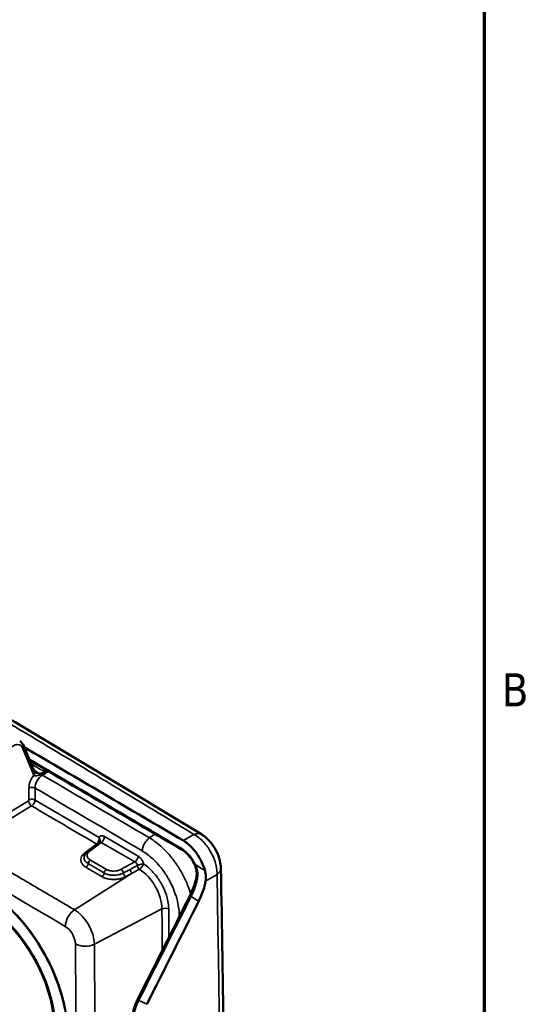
# Model space of a CAD drawing. Header units: inches. Extents: x 0.2 to 50.9, y 0.9 to 32.1.
# Tile 70 of 95: x 47.7 to 50.5, y 10.7 to 16. Entities that reach past the tile are written whole.
import ezdxf

# ---------------------------------------------------------------- set-up
doc = ezdxf.new("R2010")
doc.units = ezdxf.units.IN
doc.header["$LTSCALE"] = 1.5
doc.header["$MEASUREMENT"] = 0
for name, color, linetype, lineweight in [('Border (ANSI)', 7, 'Continuous', 70), ('Visible (ANSI)', 7, 'Continuous', 50), ('Visible Narrow (ANSI)', 7, 'Continuous', 35)]:
    doc.layers.add(name, color=color, linetype=linetype, lineweight=lineweight)
doc.styles.add('Note Text (ANSI)', font='tahoma.ttf')

# ---------------------------------------------------------------- blocks, each defined once
blk = doc.blocks.new('Borders Default Border')
at = {"layer": 'Border (ANSI)', "flags": 128}
blk.add_lwpolyline([(0.5, 1), (0.5, 21), (33.5, 21), (33.5, 1), (0.5, 1)], dxfattribs=at)
at = {"layer": 'Border (ANSI)', "insert": (33.5634, 8.19), "char_height": 0.12, "attachment_point": 7, "style": 'Note Text (ANSI)'}
blk.add_mtext('B', dxfattribs=at)

msp = doc.modelspace()

# ---------------------------------------------------------------- linework, layer by layer
at = {"layer": 'Visible (ANSI)'}
for p, q in [((47.7352, 12.0831), (47.7379, 12.0792)), ((47.7391, 12.0771), (47.8007, 11.9277)), ((47.8594, 11.9271), (47.8626, 11.9253)), ((47.7755, 11.7774), (47.7755, 11.7774)), ((48.7103, 11.5886), (48.7103, 11.5886)), ((48.0917, 11.4973), (48.1551, 11.5451)), ((48.8161, 11.4046), (48.8161, 11.4046)), ((48.6505, 11.2689), (48.6505, 11.2689))]:
    msp.add_line(p, q, dxfattribs=at)
for centre, major_axis, ratio, start_param, end_param in [((47.7228, 12.0694), (0.0158, 0.0087), 0.760799, 5.122134, 6.370379), ((47.7851, 11.9186), (0.0157, 0.0088), 0.764495, 5.118471, 6.283185), ((48.2334, 11.3843), (0.0901, 0), 0.57735, 5.970835, 5.970838)]:
    msp.add_ellipse(centre, major_axis=major_axis, ratio=ratio, start_param=start_param, end_param=end_param, dxfattribs=at)
for points in [[(47.5508, 12.2845), (47.9388, 12.0542), (48.3253, 11.8222), (48.7103, 11.5886)], [(47.7208, 12.0962), (47.7264, 12.0929), (47.7314, 12.0884), (47.7352, 12.0831)], [(47.745, 12.0627), (48.0339, 11.8938), (48.3229, 11.7243), (48.6118, 11.5542)], [(48.6045, 11.5045), (48.3278, 11.6673), (48.0511, 11.8296), (47.7744, 11.9915)], [(47.8007, 11.9277), (47.8008, 11.9276), (47.8008, 11.9275), (47.8008, 11.9275)], [(47.8016, 11.9273), (47.8016, 11.9272), (47.8017, 11.9272), (47.8017, 11.9272)], [(47.8594, 11.9271), (47.8621, 11.9276), (47.869, 11.9289), (47.8784, 11.9306)], [(47.8626, 11.9253), (47.8635, 11.9247), (47.864, 11.9241), (47.8641, 11.9235)], [(48.1551, 11.5451), (48.1551, 11.5451), (48.1551, 11.5451), (48.1551, 11.5451)], [(48.1583, 11.549), (48.1583, 11.549), (48.1583, 11.549), (48.1583, 11.549)], [(48.3615, 10.6876), (48.4567, 10.8763), (48.5518, 11.065), (48.6469, 11.2538)], [(48.6952, 11.2235), (48.6012, 11.0368), (48.5071, 10.8502), (48.4129, 10.6636)]]:
    msp.add_open_spline(points, degree=3, dxfattribs=at)
for points, knots in [([(47.8006, 11.9279), (47.8007, 11.9278), (47.8008, 11.9277), (47.8011, 11.9275), (47.8013, 11.9274), (47.8016, 11.9273)], [0.03144095, 0.03144095, 0.03144095, 0.03144095, 0.03668267, 0.03668267, 0.04264285, 0.04264285, 0.04264285, 0.04264285]), ([(48.7103, 11.5886), (48.727, 11.5785), (48.7425, 11.5652), (48.7695, 11.535), (48.7814, 11.5175), (48.7999, 11.4817), (48.8069, 11.4629), (48.8141, 11.431), (48.8159, 11.4177), (48.8161, 11.4046)], [0, 0, 0, 0, 0.2629465, 0.2629465, 0.5244154, 0.5244154, 0.7758085, 0.7758085, 0.9522703, 0.9522703, 0.9522703, 0.9522703]), ([(48.1552, 11.5452), (48.1562, 11.5459), (48.157, 11.5468), (48.1581, 11.5484), (48.1583, 11.549), (48.1583, 11.549)], [0.00080403, 0.00080403, 0.00080403, 0.00080403, 0.03379217, 0.03379217, 0.06938563, 0.06938563, 0.06938563, 0.06938563]), ([(48.7298, 11.3896), (48.7254, 11.4061), (48.7192, 11.4227), (48.7037, 11.4553), (48.6944, 11.4711), (48.6734, 11.5004), (48.6617, 11.5138), (48.6372, 11.537), (48.6245, 11.5467), (48.6118, 11.5542)], [0.0000016, 0.0000016, 0.0000016, 0.0000016, 0.2306528, 0.2306528, 0.4617178, 0.4617178, 0.6939425, 0.6939425, 0.9237635, 0.9237635, 0.9237635, 0.9237635]), ([(48.0718, 11.469), (48.0731, 11.4744), (48.0756, 11.4796), (48.0824, 11.4891), (48.0867, 11.4935), (48.0917, 11.4973)], [0, 0, 0, 0, 0.0871762, 0.0871762, 0.1780413, 0.1780413, 0.1780413, 0.1780413]), ([(48.673, 11.4248), (48.6676, 11.4361), (48.661, 11.4473), (48.6463, 11.4678), (48.638, 11.4773), (48.6214, 11.4931), (48.6128, 11.4996), (48.6045, 11.5045)], [0, 0, 0, 0, 0.1608918, 0.1608918, 0.3232901, 0.3232901, 0.4799428, 0.4799428, 0.4799428, 0.4799428]), ([(48.6829, 11.3547), (48.6852, 11.3653), (48.6856, 11.3767), (48.6827, 11.3989), (48.6794, 11.4101), (48.6742, 11.4221), (48.6736, 11.4234), (48.673, 11.4248)], [0, 0, 0, 0, 0.151179, 0.151179, 0.3002127, 0.3002127, 0.3191416, 0.3191416, 0.3191416, 0.3191416]), ([(48.7325, 11.334), (48.7341, 11.3432), (48.7346, 11.3525), (48.7337, 11.3712), (48.7322, 11.3805), (48.7298, 11.3896)], [-0.2566893, -0.2566893, -0.2566893, -0.2566893, -0.1283752, -0.1283752, 0, 0, 0, 0]), ([(48.8161, 11.4046), (48.8286, 10.763), (48.836, 10.1208), (48.8419, 8.5334), (48.8345, 7.5875), (48.8161, 6.6406)], [0, 0, 0, 0, 10.000205, 10.000205, 24.694865, 24.694865, 24.694865, 24.694865]), ([(48.6469, 11.2538), (48.658, 11.2759), (48.6675, 11.2994), (48.6778, 11.3332), (48.6806, 11.344), (48.6829, 11.3547)], [0, 0, 0, 0, 0.3148895, 0.3148895, 0.4626593, 0.4626593, 0.4626593, 0.4626593]), ([(48.7325, 11.334), (48.7293, 11.3159), (48.7245, 11.2972), (48.7119, 11.2599), (48.7042, 11.2414), (48.6952, 11.2235)], [0.0000042, 0.0000042, 0.0000042, 0.0000042, 0.2544873, 0.2544873, 0.5094358, 0.5094358, 0.5094358, 0.5094358]), ([(47.9811, 10.5064), (47.9807, 10.5611), (47.9729, 10.6202), (47.9432, 10.7414), (47.9212, 10.8035), (47.8652, 10.9246), (47.8312, 10.9836), (47.7543, 11.0926), (47.7115, 11.1427), (47.6214, 11.2291), (47.5741, 11.2654), (47.5269, 11.2931)], [3.149414, 3.149414, 3.149414, 3.149414, 3.460423, 3.460423, 3.771432, 3.771432, 4.08244, 4.08244, 4.393449, 4.393449, 4.704458, 4.704458, 4.704458, 4.704458]), ([(47.5168, 11.2218), (47.5565, 11.1986), (47.5968, 11.1678), (47.6746, 11.0938), (47.7121, 11.0504), (47.7798, 10.9554), (47.81, 10.9037), (47.8599, 10.7975), (47.8795, 10.743), (47.9062, 10.6375), (47.9134, 10.5864), (47.9143, 10.5376), (47.9143, 10.5354), (47.9143, 10.5333)], [1.578727, 1.578727, 1.578727, 1.578727, 1.88421, 1.88421, 2.192023, 2.192023, 2.501759, 2.501759, 2.811555, 2.811555, 3.119509, 3.119509, 3.133771, 3.133771, 3.133771, 3.133771]), ([(48.3352, 10.5858), (48.3351, 10.6), (48.337, 10.6154), (48.3442, 10.6462), (48.3497, 10.6621), (48.3581, 10.6807), (48.3597, 10.6842), (48.3615, 10.6876)], [0, 0, 0, 0, 0.2114873, 0.2114873, 0.4215611, 0.4215611, 0.47075, 0.47075, 0.47075, 0.47075])]:
    msp.add_open_spline(points, degree=3, knots=knots, dxfattribs=at)
at = {"layer": 'Visible Narrow (ANSI)'}
for p, q in [((47.7352, 12.0619), (47.7329, 12.0651)), ((47.7965, 11.9133), (47.7352, 12.0619)), ((47.8641, 11.9235), (47.8443, 11.9107)), ((47.8482, 11.9336), (47.8615, 11.9405)), ((47.7713, 11.7756), (47.7713, 11.8405)), ((47.8042, 11.8403), (47.8042, 11.7753)), ((47.5582, 11.6437), (47.769, 11.7716)), ((47.786, 11.743), (47.5752, 11.6152)), ((48.182, 11.5764), (48.3655, 11.4705)), ((48.4586, 11.5903), (48.4274, 11.5691)), ((48.6118, 11.5542), (48.6697, 11.5877)), ((48.1391, 11.5358), (48.076, 11.4882)), ((48.1019, 11.4972), (48.1639, 11.544)), ((48.1639, 11.544), (48.3475, 11.438)), ((48.4274, 11.5691), (48.4273, 11.5691)), ((48.3882, 11.4982), (48.3883, 11.4981)), ((48.1926, 11.3978), (48.1055, 11.4481)), ((48.3475, 11.438), (48.2736, 11.3981)), ((48.322, 11.3978), (48.3606, 11.4185)), ((48.6765, 11.4251), (48.7298, 11.3896)), ((48.3339, 11.3778), (48.0197, 11.1775)), ((48.2856, 11.3781), (48.322, 11.3978)), ((48.2974, 11.3581), (48.3339, 11.3778)), ((48.7951, 11.3702), (48.7325, 11.334)), ((48.1523, 11.2621), (48.1523, 11.2621)), ((48.4952, 11.1826), (48.1273, 10.9912)), ((48.5893, 11.1501), (48.5893, 11.1501)), ((48.3693, 10.6843), (48.4129, 10.6636))]:
    msp.add_line(p, q, dxfattribs=at)
for centre, major_axis, ratio, start_param, end_param in [((-78.6307, -127.7987), (-171.7006, -93.54), 0.770012, 3.562386, 3.569804), ((47.7205, 12.0726), (0.0147, 0.0105), 0.781049, 5.03494, 6.283186), ((47.7841, 11.9208), (0.0166, 0.0069), 0.73895, 5.209328, 6.283185), ((47.8247, 11.9408), (-0.0216, -0.0356), 0.592266, 5.873167, 5.961806), ((47.8282, 11.9074), (-0.0028, 0.0146), 0.239573, 5.020772, 5.618853), ((47.8343, 11.9058), (0.0049, -0.0173), 0.40027, 2.071482, 2.476645), ((47.8429, 11.929), (0.0128, -0.0198), 0.509701, 5.0766, 5.463083), ((46.0189, -49.2805), (-120.8909, 84.8699), 0.355518, 4.937649, 4.942328), ((31.743, 0.1081), (-28.8119, 7.9342), 0.576444, 4.284516, 4.284976), ((47.7875, 11.8306), (0.0236, 0), 0.577348, 0.7854, 2.330016), ((45.9823, -49.3434), (-120.8768, 84.8601), 0.355505, 4.937657, 4.942345), ((48.1393, 11.5531), (0.0127, 0.0194), 0.513046, 4.034402, 4.085115), ((48.1061, 11.4338), (-0.009, -0.0156), 0.57735, 3.979351, 5.338092), ((48.3482, 11.4228), (-0.012, 0.0148), 0.615603, 5.39802, 5.412307), ((48.2742, 11.3838), (0.0086, -0.0158), 0.494019, 0.952472, 2.369155), ((54.0391, -13.2227), (9.3589, 26.2622), 0.755714, 0.701856, 0.703663), ((48.3711, 11.4172), (-0.0137, -0.0199), 0.594942, 0.921294, 0.966371), ((48.3682, 11.2544), (0.0898, -0.1556), 0.57735, 0.795699, 2.324312), ((-128.5586, -10.9678), (171.2213, 57.8008), 0.801417, 6.002831, 6.035106), ((47.5209, 10.7652), (0.3279, -0.5679), 0.57735, 0.793219, 2.348263), ((47.5209, 10.7652), (-0.2721, 0.4713), 0.57735, 3.934812, 5.489856), ((48.0219, 11.1183), (0.038, 0.0646), 0.571707, 0.842575, 2.361011), ((48.0186, 11.0526), (-0.0769, 0.1331), 0.57735, 3.937292, 5.48806), ((48.5132, 11.1713), (-0.027, -0.0002), 0.571372, 3.921893, 5.440329), ((48.0771, 11.0227), (0.075, 0.0007), 0.571372, 3.921893, 5.440329)]:
    msp.add_ellipse(centre, major_axis=major_axis, ratio=ratio, start_param=start_param, end_param=end_param, dxfattribs=at)
for points, degree, knots in [([(48.0197, 11.1775), (47.4853, 11.492), (46.951, 11.805), (46.4166, 12.1165), (45.8823, 12.4266), (45.3479, 12.7351), (44.8136, 13.0421), (44.2792, 13.3476), (43.7449, 13.6516), (43.2106, 13.9541), (43.2106, 13.9541), (43.2106, 13.9541), (43.2105, 13.9541), (43.2105, 13.9541), (43.2105, 13.9541), (43.2105, 13.9541), (43.2105, 13.9541), (43.2105, 13.9541)], 9, [0, 0, 0, 0, 0, 0, 0, 0, 0, 0, 0.990099, 0.990099, 0.990099, 0.990099, 0.990099, 0.990099, 0.990099, 0.990099, 0.9901014, 0.9901014, 0.9901014, 0.9901014, 0.9901014, 0.9901014, 0.9901014, 0.9901014, 0.9901014, 0.9901014]), ([(47.7329, 12.0651), (47.7298, 12.0694), (47.7258, 12.0726), (47.7211, 12.0746), (47.7177, 12.076), (47.7138, 12.0768), (47.7096, 12.0769), (47.7082, 12.0769), (47.7068, 12.0768), (47.7053, 12.0766), (47.6996, 12.076), (47.6934, 12.074), (47.6872, 12.0709), (47.6842, 12.0694), (47.6812, 12.0676), (47.6781, 12.0655), (47.675, 12.0633), (47.6719, 12.0608), (47.6689, 12.0581), (47.6631, 12.0528), (47.6574, 12.0465), (47.6525, 12.0397), (47.6513, 12.0381), (47.6502, 12.0364), (47.6491, 12.0347), (47.6455, 12.0293), (47.6424, 12.0235), (47.6397, 12.0177), (47.6364, 12.0102), (47.6338, 12.0024), (47.6322, 11.995)], 3, [0, 0, 0, 0, 0.143183, 0.143183, 0.143183, 0.249804, 0.249804, 0.249804, 0.286364, 0.286364, 0.286364, 0.429579, 0.429579, 0.429579, 0.50001, 0.50001, 0.50001, 0.572829, 0.572829, 0.572829, 0.716083, 0.716083, 0.716083, 0.750196, 0.750196, 0.750196, 0.859311, 0.859311, 0.859311, 1, 1, 1, 1]), ([(47.7713, 11.8405), (47.7713, 11.8513), (47.7736, 11.8633), (47.7779, 11.8752), (47.7804, 11.882), (47.7835, 11.8888), (47.7872, 11.8954), (47.7881, 11.897), (47.7891, 11.8986), (47.7901, 11.9002), (47.7924, 11.904), (47.7949, 11.9076), (47.7975, 11.9111)], 3, [0, 0, 0, 0, 0.4868649, 0.4868649, 0.4868649, 0.7668027, 0.7668027, 0.7668027, 0.8362316, 0.8362316, 0.8362316, 1, 1, 1, 1]), ([(47.7966, 11.9377), (47.8059, 11.9322), (47.8153, 11.9268), (47.8246, 11.9214), (47.8258, 11.9207), (47.827, 11.92), (47.8282, 11.9193)], 3, [0.8605839, 0.8605839, 0.8605839, 0.8605839, 0.984137, 0.984137, 0.984137, 1, 1, 1, 1]), ([(47.8307, 11.9124), (47.825, 11.9098), (47.8189, 11.9079), (47.8125, 11.9069), (47.809, 11.9063), (47.8059, 11.9063), (47.8034, 11.9068), (47.8019, 11.9071), (47.8006, 11.9076), (47.7996, 11.9083), (47.7992, 11.9086), (47.7989, 11.909), (47.7986, 11.9093), (47.7976, 11.9104), (47.7974, 11.9109), (47.7975, 11.9111)], 3, [0, 0, 0, 0, 0.5, 0.5, 0.5, 0.75, 0.75, 0.75, 0.875, 0.875, 0.875, 0.925, 0.925, 0.925, 0.9999942, 0.9999942, 0.9999942, 0.9999942]), ([(47.8017, 11.9272), (47.8038, 11.926), (47.8063, 11.9249), (47.809, 11.9238), (47.8149, 11.9216), (47.822, 11.9193), (47.8282, 11.9193)], 3, [-0.730567, -0.730567, -0.730567, -0.730567, -0.5, -0.5, -0.5, 0, 0, 0, 0]), ([(47.8443, 11.9107), (47.8335, 11.9038), (47.823, 11.8925), (47.8157, 11.8796), (47.8084, 11.8668), (47.8042, 11.8525), (47.8042, 11.8403)], 3, [-1, -1, -1, -1, -0.5, -0.5, -0.5, 0, 0, 0, 0]), ([(47.8282, 11.9193), (47.8293, 11.9195), (47.8305, 11.9196), (47.8315, 11.9199), (47.8326, 11.9201), (47.8337, 11.9203), (47.8347, 11.9206)], 3, [0, 0, 0, 0, 0.4996144, 0.4996144, 0.4996144, 1, 1, 1, 1]), ([(47.8347, 11.9206), (47.8393, 11.9219), (47.844, 11.9231), (47.8489, 11.9241), (47.8492, 11.9242), (47.8495, 11.9242), (47.8498, 11.9243), (47.8514, 11.9246), (47.853, 11.9248), (47.8546, 11.925), (47.8557, 11.9252), (47.8567, 11.9253), (47.8578, 11.9253), (47.8588, 11.9254), (47.8598, 11.9254), (47.8608, 11.9254), (47.8614, 11.9254), (47.862, 11.9253), (47.8626, 11.9253)], 3, [0, 0, 0, 0, 0.5281199, 0.5281199, 0.5281199, 0.5593097, 0.5593097, 0.5593097, 0.7295246, 0.7295246, 0.7295246, 0.8395039, 0.8395039, 0.8395039, 0.9401718, 0.9401718, 0.9401718, 0.9999999, 0.9999999, 0.9999999, 0.9999999]), ([(47.8641, 11.9235), (47.8629, 11.9241), (47.8605, 11.9237), (47.8583, 11.9231), (47.856, 11.9226), (47.8537, 11.9218), (47.8515, 11.921), (47.8469, 11.9195), (47.8425, 11.9177), (47.838, 11.9158)], 3, [-0.999994, -0.999994, -0.999994, -0.999994, -0.754302, -0.754302, -0.754302, -0.502868, -0.502868, -0.502868, 0, 0, 0, 0]), ([(47.769, 11.7716), (47.769, 11.7716), (47.769, 11.7716), (47.7691, 11.7716), (47.7691, 11.7717), (47.7691, 11.7717), (47.7692, 11.7717), (47.7693, 11.7718), (47.7693, 11.7718), (47.7694, 11.7719), (47.7695, 11.772), (47.7696, 11.7721), (47.7698, 11.7722), (47.7698, 11.7722), (47.7698, 11.7723), (47.7699, 11.7723), (47.7701, 11.7726), (47.7703, 11.7728), (47.7705, 11.7731), (47.7705, 11.7732), (47.7706, 11.7733), (47.7706, 11.7733), (47.7708, 11.7736), (47.7709, 11.7738), (47.771, 11.7741), (47.771, 11.7742), (47.7711, 11.7744), (47.7711, 11.7745), (47.7712, 11.7747), (47.7712, 11.7749), (47.7712, 11.7751), (47.7712, 11.7752), (47.7713, 11.7753), (47.7713, 11.7754), (47.7713, 11.7754), (47.7713, 11.7755), (47.7713, 11.7756)], 3, [0, 0, 0, 0, 0.031741, 0.031741, 0.031741, 0.063244, 0.063244, 0.063244, 0.125883, 0.125883, 0.125883, 0.221356, 0.221356, 0.221356, 0.251797, 0.251797, 0.251797, 0.443112, 0.443112, 0.443112, 0.503427, 0.503427, 0.503427, 0.66604, 0.66604, 0.66604, 0.75465, 0.75465, 0.75465, 0.880026, 0.880026, 0.880026, 0.943181, 0.943181, 0.943181, 1, 1, 1, 1]), ([(47.769, 11.7716), (47.7692, 11.7667), (47.7712, 11.7608), (47.7743, 11.7555), (47.7774, 11.7502), (47.7817, 11.7456), (47.786, 11.743)], 3, [0, 0, 0, 0, 0.5, 0.5, 0.5, 0.9999999, 0.9999999, 0.9999999, 0.9999999]), ([(47.7713, 11.7756), (47.7757, 11.778), (47.7818, 11.7794), (47.7878, 11.7793), (47.7939, 11.7793), (47.7999, 11.7778), (47.8042, 11.7753)], 3, [-1, -1, -1, -1, -0.500001, -0.500001, -0.500001, 0, 0, 0, 0]), ([(47.8042, 11.7753), (47.8042, 11.7751), (47.8042, 11.774), (47.8042, 11.7733), (47.8041, 11.7726), (47.804, 11.7719), (47.8039, 11.7712), (47.8037, 11.7697), (47.8034, 11.7683), (47.8029, 11.7666), (47.8019, 11.7633), (47.8008, 11.7606), (47.799, 11.7573), (47.7972, 11.7541), (47.7955, 11.7517), (47.793, 11.7491), (47.7918, 11.7477), (47.7907, 11.7467), (47.7896, 11.7457), (47.789, 11.7452), (47.7884, 11.7447), (47.7878, 11.7443), (47.7876, 11.7441), (47.7872, 11.7439), (47.7869, 11.7436), (47.7866, 11.7434), (47.786, 11.743), (47.786, 11.743)], 3, [-1, -1, -1, -1, -0.940828, -0.940828, -0.940828, -0.878106, -0.878106, -0.878106, -0.752662, -0.752662, -0.752662, -0.501775, -0.501775, -0.501775, -0.250887, -0.250887, -0.250887, -0.125444, -0.125444, -0.125444, -0.062722, -0.062722, -0.062722, -0.031361, -0.031361, -0.031361, 0, 0, 0, 0]), ([(48.1527, 11.5709), (48.153, 11.5715), (48.1533, 11.5722), (48.1538, 11.573), (48.1546, 11.5743), (48.1558, 11.5759), (48.1576, 11.5772), (48.159, 11.5783), (48.1604, 11.5791), (48.1617, 11.5796), (48.1627, 11.5799), (48.1636, 11.5802), (48.1645, 11.5803), (48.1663, 11.5807), (48.1685, 11.5808), (48.1711, 11.5804), (48.1716, 11.5803), (48.1722, 11.5802), (48.1728, 11.5801), (48.1769, 11.5792), (48.18, 11.5776), (48.182, 11.5764)], 3, [-1, -1, -1, -1, -0.910372, -0.910372, -0.910372, -0.75, -0.75, -0.75, -0.607034, -0.607034, -0.607034, -0.5, -0.5, -0.5, -0.295062, -0.295062, -0.295062, -0.25, -0.25, -0.25, 0, 0, 0, 0]), ([(48.1639, 11.544), (48.1663, 11.5455), (48.1687, 11.5476), (48.1709, 11.55), (48.1731, 11.5524), (48.1751, 11.5553), (48.1768, 11.5582), (48.1784, 11.5612), (48.1798, 11.5644), (48.1806, 11.5675), (48.1815, 11.5706), (48.182, 11.5736), (48.182, 11.5764)], 3, [0, 0, 0, 0, 0.24936, 0.24936, 0.24936, 0.499574, 0.499574, 0.499574, 0.749787, 0.749787, 0.749787, 1, 1, 1, 1]), ([(48.7103, 11.5886), (48.7051, 11.5917), (48.6991, 11.5933), (48.6854, 11.5932), (48.6776, 11.5913), (48.6697, 11.5877)], 3, [0.5161626, 0.5161626, 0.5161626, 0.5161626, 0.75, 0.75, 1, 1, 1, 1]), ([(48.6697, 11.5877), (48.6706, 11.5872), (48.6715, 11.5867), (48.6724, 11.5862), (48.6866, 11.578), (48.7007, 11.5671), (48.714, 11.5542), (48.7272, 11.5412), (48.7396, 11.5262), (48.7504, 11.5099), (48.7612, 11.4935), (48.7704, 11.4759), (48.7776, 11.458), (48.7847, 11.4401), (48.7898, 11.4218), (48.7926, 11.4042), (48.7945, 11.3925), (48.7953, 11.3811), (48.7951, 11.3702)], 3, [0, 0, 0, 0, 0.0130364, 0.0130364, 0.0130364, 0.2245643, 0.2245643, 0.2245643, 0.4360923, 0.4360923, 0.4360923, 0.6475983, 0.6475983, 0.6475983, 0.8591043, 0.8591043, 0.8591043, 1, 1, 1, 1]), ([(48.1399, 11.5364), (48.1416, 11.5377), (48.1436, 11.5395), (48.1455, 11.5422), (48.1472, 11.5445), (48.1489, 11.5475), (48.1503, 11.551), (48.1515, 11.554), (48.1524, 11.5574), (48.1528, 11.5611), (48.1532, 11.5643), (48.1533, 11.5676), (48.1527, 11.5709)], 3, [0, 0, 0, 0, 0.3050601, 0.3050601, 0.3050601, 0.5745245, 0.5745245, 0.5745245, 0.8009154, 0.8009154, 0.8009154, 0.9999733, 0.9999733, 0.9999733, 0.9999733]), ([(48.1583, 11.549), (48.1585, 11.5497), (48.1586, 11.5504), (48.1587, 11.5512), (48.1591, 11.5541), (48.1588, 11.5573), (48.1579, 11.5605), (48.1569, 11.5637), (48.1553, 11.567), (48.1532, 11.5701), (48.1531, 11.5703), (48.1531, 11.5704), (48.153, 11.5705), (48.1529, 11.5707), (48.1528, 11.5708), (48.1527, 11.5709)], 3, [0.3356141, 0.3356141, 0.3356141, 0.3356141, 0.4053225, 0.4053225, 0.4053225, 0.6875975, 0.6875975, 0.6875975, 0.9755392, 0.9755392, 0.9755392, 0.9882658, 0.9882658, 0.9882658, 0.9999302, 0.9999302, 0.9999302, 0.9999302]), ([(48.1637, 11.5441), (48.1625, 11.545), (48.1612, 11.5457), (48.16, 11.546), (48.1588, 11.5463), (48.1576, 11.5462), (48.1565, 11.5459), (48.156, 11.5457), (48.1556, 11.5454), (48.1551, 11.5451)], 3, [-1, -1, -1, -1, -0.7445925, -0.7445925, -0.7445925, -0.4840724, -0.4840724, -0.4840724, -0.3618492, -0.3618492, -0.3618492, -0.3618492]), ([(48.1639, 11.544), (48.1639, 11.544), (48.1639, 11.544), (48.1639, 11.544), (48.1638, 11.544), (48.1638, 11.5441), (48.1637, 11.5441)], 3, [0.0080735, 0.0080735, 0.0080735, 0.0080735, 0.1057901, 0.1057901, 0.1057901, 0.9999999, 0.9999999, 0.9999999, 0.9999999]), ([(48.3882, 11.4982), (48.3883, 11.5042), (48.3893, 11.5108), (48.3912, 11.5175), (48.3932, 11.5242), (48.396, 11.5311), (48.3996, 11.5376), (48.4032, 11.544), (48.4075, 11.5502), (48.4122, 11.5556), (48.4169, 11.561), (48.4221, 11.5656), (48.4273, 11.5691)], 3, [0.0000009, 0.0000009, 0.0000009, 0.0000009, 0.2499994, 0.2499994, 0.2499994, 0.4999996, 0.4999996, 0.4999996, 0.7499997, 0.7499997, 0.7499997, 1, 1, 1, 1]), ([(48.4274, 11.5691), (48.4221, 11.5655), (48.417, 11.5609), (48.4123, 11.5555), (48.4075, 11.5502), (48.4032, 11.544), (48.3997, 11.5375), (48.3961, 11.531), (48.3932, 11.5242), (48.3913, 11.5175), (48.3894, 11.5107), (48.3883, 11.5042), (48.3883, 11.4981)], 3, [0, 0, 0, 0, 0.25, 0.25, 0.25, 0.5, 0.5, 0.5, 0.750001, 0.750001, 0.750001, 1, 1, 1, 1]), ([(48.6519, 11.2641), (48.6479, 11.2778), (48.6432, 11.2914), (48.6301, 11.3255), (48.621, 11.3456), (48.601, 11.3839), (48.5901, 11.4023), (48.5662, 11.4382), (48.553, 11.4557), (48.5258, 11.488), (48.5117, 11.5028), (48.4745, 11.5375), (48.4509, 11.5552), (48.4274, 11.5691)], 3, [0.2190189, 0.2190189, 0.2190189, 0.2190189, 0.2960292, 0.2960292, 0.415141, 0.415141, 0.5342528, 0.5342528, 0.6636233, 0.6636233, 0.7929939, 0.7929939, 0.9999993, 0.9999993, 0.9999993, 0.9999993]), ([(48.076, 11.4882), (48.0751, 11.4875), (48.0741, 11.4868), (48.0686, 11.4822), (48.0648, 11.4781), (48.0587, 11.4694), (48.0565, 11.4649), (48.0539, 11.4557), (48.0535, 11.451), (48.0545, 11.4417), (48.0559, 11.4372), (48.0605, 11.4284), (48.0636, 11.4242), (48.0715, 11.4165), (48.0762, 11.4129), (48.0815, 11.4097)], 3, [0, 0, 0, 0, 0.031498, 0.031498, 0.193002, 0.193002, 0.354506, 0.354506, 0.516111, 0.516111, 0.677716, 0.677716, 0.838858, 0.838858, 1, 1, 1, 1]), ([(48.0718, 11.469), (48.0709, 11.4656), (48.0707, 11.4621), (48.071, 11.4586), (48.0715, 11.4548), (48.0726, 11.4511), (48.0745, 11.4476), (48.0764, 11.444), (48.0789, 11.4406), (48.0821, 11.4375), (48.0853, 11.4343), (48.0892, 11.4314), (48.0936, 11.4289)], 3, [-0.6324293, -0.6324293, -0.6324293, -0.6324293, -0.4838892, -0.4838892, -0.4838892, -0.3222839, -0.3222839, -0.3222839, -0.161142, -0.161142, -0.161142, 0, 0, 0, 0]), ([(48.076, 11.4882), (48.0776, 11.4875), (48.0791, 11.487), (48.0806, 11.4868), (48.0807, 11.4868), (48.0808, 11.4868)], 3, [0, 0, 0, 0, 0.25, 0.25, 0.2662663, 0.2662663, 0.2662663, 0.2662663]), ([(48.1055, 11.4481), (48.1022, 11.45), (48.0993, 11.4521), (48.0936, 11.4575), (48.0911, 11.461), (48.0881, 11.4683), (48.0876, 11.4721), (48.0885, 11.4798), (48.0899, 11.4836), (48.0946, 11.4908), (48.0979, 11.4942), (48.1019, 11.4972)], 3, [0, 0, 0, 0, 0.154734, 0.154734, 0.366142, 0.366142, 0.577549, 0.577549, 0.788774, 0.788774, 1, 1, 1, 1]), ([(48.1019, 11.4972), (48.1003, 11.498), (48.0987, 11.4985), (48.0972, 11.4986), (48.0957, 11.4988), (48.0944, 11.4986), (48.0932, 11.4981), (48.0927, 11.4979), (48.0922, 11.4976), (48.0917, 11.4973)], 3, [0, 0, 0, 0, 0.2625304, 0.2625304, 0.2625304, 0.5250608, 0.5250608, 0.5250608, 0.6406089, 0.6406089, 0.6406089, 0.6406089]), ([(48.3655, 11.4705), (48.3655, 11.4677), (48.3651, 11.4646), (48.3642, 11.4615), (48.3633, 11.4584), (48.362, 11.4553), (48.3603, 11.4523), (48.3586, 11.4493), (48.3566, 11.4465), (48.3544, 11.444), (48.3523, 11.4416), (48.3499, 11.4396), (48.3475, 11.438)], 3, [0, 0, 0, 0, 0.250213, 0.250213, 0.250213, 0.500426, 0.500426, 0.500426, 0.75064, 0.75064, 0.75064, 1, 1, 1, 1]), ([(48.3655, 11.4705), (48.3676, 11.4693), (48.371, 11.4672), (48.3753, 11.4629), (48.3757, 11.4626), (48.376, 11.4623), (48.3763, 11.462), (48.3794, 11.4588), (48.382, 11.4556), (48.3841, 11.4526), (48.3847, 11.4519), (48.3853, 11.451), (48.3859, 11.45), (48.3875, 11.4475), (48.3894, 11.4444), (48.3912, 11.4406), (48.3919, 11.439), (48.3926, 11.4375), (48.3931, 11.4361), (48.3944, 11.4328), (48.3951, 11.4302), (48.3956, 11.4285), (48.3957, 11.4282), (48.3957, 11.428), (48.3958, 11.4277)], 3, [-1, -1, -1, -1, -0.75, -0.75, -0.75, -0.727067, -0.727067, -0.727067, -0.5, -0.5, -0.5, -0.429551, -0.429551, -0.429551, -0.25, -0.25, -0.25, -0.18569, -0.18569, -0.18569, -0.026896, -0.026896, -0.026896, 0, 0, 0, 0]), ([(48.5893, 11.1501), (48.5892, 11.1633), (48.5881, 11.1772), (48.5861, 11.1913), (48.5841, 11.2054), (48.5812, 11.2197), (48.5774, 11.2338), (48.5752, 11.2425), (48.5726, 11.251), (48.5698, 11.2594), (48.5676, 11.2661), (48.5652, 11.2728), (48.5627, 11.2794), (48.5561, 11.2964), (48.5485, 11.3131), (48.5402, 11.329), (48.5343, 11.3405), (48.528, 11.3515), (48.5215, 11.3618), (48.5189, 11.366), (48.5162, 11.3702), (48.5135, 11.3743), (48.5033, 11.3897), (48.4923, 11.4043), (48.481, 11.4177), (48.4734, 11.4266), (48.4657, 11.4351), (48.458, 11.4429), (48.4541, 11.4468), (48.4502, 11.4506), (48.4463, 11.4543), (48.4274, 11.4719), (48.4079, 11.4866), (48.3883, 11.4981)], 3, [0, 0, 0, 0, 0.095655, 0.095655, 0.095655, 0.191406, 0.191406, 0.191406, 0.25, 0.25, 0.25, 0.296524, 0.296524, 0.296524, 0.414879, 0.414879, 0.414879, 0.5, 0.5, 0.5, 0.53467, 0.53467, 0.53467, 0.66369, 0.66369, 0.66369, 0.75, 0.75, 0.75, 0.793253, 0.793253, 0.793253, 1, 1, 1, 1]), ([(48.6045, 11.5045), (48.6044, 11.5045), (48.6043, 11.5046), (48.6031, 11.5054), (48.6023, 11.5065), (48.6012, 11.5092), (48.6009, 11.5108), (48.6009, 11.5126)], 3, [0.4740074, 0.4740074, 0.4740074, 0.4740074, 0.5, 0.5, 0.75, 0.75, 1, 1, 1, 1]), ([(48.6009, 11.5126), (48.6018, 11.5121), (48.6029, 11.5114), (48.6042, 11.5106), (48.6085, 11.5079), (48.6147, 11.5037), (48.6226, 11.4969), (48.6234, 11.4962), (48.6242, 11.4955), (48.625, 11.4948), (48.6321, 11.4885), (48.6381, 11.4822), (48.643, 11.4764), (48.6435, 11.4758), (48.6441, 11.4752), (48.6446, 11.4746), (48.6495, 11.4688), (48.6552, 11.4615), (48.6613, 11.4521), (48.6615, 11.4518), (48.6618, 11.4514), (48.662, 11.451), (48.6698, 11.4389), (48.6742, 11.43), (48.6765, 11.4251)], 3, [-1, -1, -1, -1, -0.9436457, -0.9436457, -0.9436457, -0.75, -0.75, -0.75, -0.7249837, -0.7249837, -0.7249837, -0.5, -0.5, -0.5, -0.4750549, -0.4750549, -0.4750549, -0.25, -0.25, -0.25, -0.2427488, -0.2427488, -0.2427488, 0, 0, 0, 0]), ([(48.0815, 11.4097), (48.083, 11.4107), (48.0844, 11.4119), (48.0857, 11.4133), (48.0871, 11.4147), (48.0883, 11.4163), (48.0894, 11.418), (48.0905, 11.4197), (48.0914, 11.4216), (48.0921, 11.4234), (48.0928, 11.4253), (48.0933, 11.4271), (48.0936, 11.4289)], 3, [0, 0, 0, 0, 0.25, 0.25, 0.25, 0.5, 0.5, 0.5, 0.75, 0.75, 0.75, 1, 1, 1, 1]), ([(48.3477, 11.4379), (48.3493, 11.4372), (48.3508, 11.4362), (48.3523, 11.435), (48.3539, 11.4336), (48.3553, 11.4321), (48.3565, 11.4304), (48.3578, 11.4286), (48.3588, 11.4268), (48.3595, 11.4248), (48.3602, 11.4229), (48.3607, 11.421), (48.3609, 11.4191), (48.3609, 11.419), (48.3609, 11.4188), (48.3609, 11.4187)], 3, [0, 0, 0, 0, 0.235617, 0.235617, 0.235617, 0.485826, 0.485826, 0.485826, 0.735159, 0.735159, 0.735159, 0.98378, 0.98378, 0.98378, 1, 1, 1, 1]), ([(48.3606, 11.4185), (48.3609, 11.4168), (48.3614, 11.4149), (48.3628, 11.4111), (48.3637, 11.4092), (48.3658, 11.4056), (48.367, 11.4039), (48.3695, 11.401), (48.3709, 11.3997), (48.3722, 11.3987)], 3, [0, 0, 0, 0, 0.25, 0.25, 0.5, 0.5, 0.75, 0.75, 1, 1, 1, 1]), ([(48.3609, 11.4187), (48.3623, 11.4194), (48.3639, 11.4201), (48.3655, 11.4208), (48.3671, 11.4214), (48.3689, 11.422), (48.3706, 11.4226), (48.3724, 11.4231), (48.3742, 11.4236), (48.376, 11.4241), (48.3796, 11.425), (48.3832, 11.4257), (48.3865, 11.4263), (48.3898, 11.4269), (48.3928, 11.4274), (48.3952, 11.4277), (48.3953, 11.4277), (48.3954, 11.4277), (48.3955, 11.4277), (48.3956, 11.4277), (48.3957, 11.4277), (48.3958, 11.4277)], 3, [-1, -1, -1, -1, -0.8633257, -0.8633257, -0.8633257, -0.7256024, -0.7256024, -0.7256024, -0.5866321, -0.5866321, -0.5866321, -0.305146, -0.305146, -0.305146, -0.0217666, -0.0217666, -0.0217666, -0.01169, -0.01169, -0.01169, -0.0000001, -0.0000001, -0.0000001, -0.0000001]), ([(48.373, 11.3992), (48.3717, 11.4002), (48.3703, 11.4014), (48.369, 11.4029), (48.3677, 11.4044), (48.3665, 11.406), (48.3654, 11.4078), (48.3643, 11.4095), (48.3633, 11.4114), (48.3626, 11.4133), (48.3618, 11.4151), (48.3612, 11.417), (48.3609, 11.4187)], 3, [-0.9999974, -0.9999974, -0.9999974, -0.9999974, -0.7499801, -0.7499801, -0.7499801, -0.4999602, -0.4999602, -0.4999602, -0.2499403, -0.2499403, -0.2499403, -0.0000006, -0.0000006, -0.0000006, -0.0000006]), ([(48.373, 11.3992), (48.3744, 11.4001), (48.3757, 11.4011), (48.3771, 11.4022), (48.3785, 11.4033), (48.3798, 11.4045), (48.3812, 11.4058), (48.3825, 11.4071), (48.3838, 11.4085), (48.385, 11.4099), (48.3875, 11.4127), (48.3897, 11.4157), (48.3915, 11.4187), (48.3934, 11.4216), (48.3947, 11.4245), (48.3956, 11.4271), (48.3956, 11.4272), (48.3957, 11.4273), (48.3957, 11.4274), (48.3957, 11.4275), (48.3957, 11.4276), (48.3958, 11.4277)], 3, [0.0000026, 0.0000026, 0.0000026, 0.0000026, 0.1366809, 0.1366809, 0.1366809, 0.2744032, 0.2744032, 0.2744032, 0.4133724, 0.4133724, 0.4133724, 0.6948563, 0.6948563, 0.6948563, 0.9782336, 0.9782336, 0.9782336, 0.9883101, 0.9883101, 0.9883101, 0.9999998, 0.9999998, 0.9999998, 0.9999998]), ([(48.3958, 11.4277), (48.4005, 11.4246), (48.4097, 11.4186), (48.4227, 11.4071), (48.433, 11.398), (48.4415, 11.3892), (48.4483, 11.3816), (48.4551, 11.3741), (48.4631, 11.3644), (48.4718, 11.3522), (48.4782, 11.3432), (48.4816, 11.3377), (48.4825, 11.3362), (48.4844, 11.3332), (48.486, 11.3305), (48.4875, 11.328), (48.4884, 11.3265), (48.4892, 11.3251), (48.49, 11.3238), (48.4904, 11.3231), (48.4908, 11.3224), (48.4912, 11.3217), (48.4914, 11.3213), (48.4916, 11.321), (48.4918, 11.3206), (48.4919, 11.3205), (48.492, 11.3203), (48.4921, 11.3201), (48.4921, 11.32), (48.4921, 11.3199), (48.4922, 11.3199), (48.4923, 11.3197), (48.4923, 11.3196), (48.4923, 11.3196), (48.4958, 11.3133), (48.5021, 11.3019), (48.5091, 11.2851), (48.5149, 11.2713), (48.5188, 11.2595), (48.5216, 11.2499), (48.5244, 11.2403), (48.5273, 11.2286), (48.5294, 11.2153), (48.5321, 11.1984), (48.5323, 11.1877), (48.5323, 11.1823)], 3, [-1, -1, -1, -1, -0.875, -0.875, -0.875, -0.75, -0.75, -0.75, -0.625, -0.625, -0.625, -0.5625, -0.5625, -0.5625, -0.53125, -0.53125, -0.53125, -0.515625, -0.515625, -0.515625, -0.5078125, -0.5078125, -0.5078125, -0.5039062, -0.5039062, -0.5039062, -0.5019531, -0.5019531, -0.5019531, -0.5009766, -0.5009766, -0.5009766, -0.5, -0.5, -0.5, -0.375, -0.375, -0.375, -0.25, -0.25, -0.25, -0.125, -0.125, -0.125, 0, 0, 0, 0]), ([(48.6765, 11.4251), (48.6753, 11.4248), (48.6743, 11.4246), (48.6733, 11.4245), (48.673, 11.4246), (48.673, 11.4248)], 3, [0, 0, 0, 0, 0.25, 0.25, 0.4278088, 0.4278088, 0.4278088, 0.4278088]), ([(48.6887, 11.3484), (48.6903, 11.3561), (48.691, 11.3642), (48.6905, 11.3809), (48.6892, 11.3894), (48.6846, 11.4068), (48.6812, 11.4155), (48.6769, 11.4243), (48.6767, 11.4247), (48.6765, 11.4251)], 3, [0, 0, 0, 0, 0.309634, 0.309634, 0.63473, 0.63473, 0.98145, 0.98145, 1, 1, 1, 1]), ([(48.1685, 11.3585), (48.17, 11.3594), (48.1715, 11.3606), (48.1728, 11.3621), (48.1742, 11.3635), (48.1755, 11.3652), (48.1766, 11.3669), (48.1777, 11.3687), (48.1786, 11.3706), (48.1793, 11.3725), (48.1799, 11.3744), (48.1804, 11.3763), (48.1806, 11.3781)], 3, [0, 0, 0, 0, 0.25, 0.25, 0.25, 0.5, 0.5, 0.5, 0.75, 0.75, 0.75, 1, 1, 1, 1]), ([(48.1926, 11.3978), (48.1911, 11.3969), (48.1896, 11.3956), (48.1883, 11.3942), (48.1869, 11.3927), (48.1856, 11.391), (48.1845, 11.3892), (48.1835, 11.3874), (48.1826, 11.3855), (48.1819, 11.3836), (48.1812, 11.3817), (48.1808, 11.3799), (48.1806, 11.3781)], 3, [0, 0, 0, 0, 0.251248, 0.251248, 0.251248, 0.502497, 0.502497, 0.502497, 0.753745, 0.753745, 0.753745, 1, 1, 1, 1]), ([(48.1806, 11.3781), (48.1815, 11.3776), (48.1824, 11.3771), (48.1833, 11.3766), (48.1879, 11.3742), (48.1929, 11.3721), (48.1984, 11.3704), (48.2039, 11.3688), (48.2097, 11.3675), (48.2157, 11.3667), (48.2217, 11.3659), (48.2279, 11.3655), (48.2341, 11.3656), (48.2403, 11.3657), (48.2465, 11.3662), (48.2526, 11.3672), (48.2586, 11.3682), (48.2645, 11.3697), (48.2701, 11.3715), (48.2756, 11.3733), (48.2808, 11.3755), (48.2856, 11.3781)], 3, [-1, -1, -1, -1, -0.968209, -0.968209, -0.968209, -0.806653, -0.806653, -0.806653, -0.645097, -0.645097, -0.645097, -0.483536, -0.483536, -0.483536, -0.321974, -0.321974, -0.321974, -0.160987, -0.160987, -0.160987, 0, 0, 0, 0]), ([(48.2736, 11.3981), (48.27, 11.3962), (48.2662, 11.3945), (48.2565, 11.3913), (48.2504, 11.3899), (48.238, 11.3884), (48.2317, 11.3882), (48.2193, 11.389), (48.2133, 11.39), (48.2021, 11.3931), (48.197, 11.3953), (48.1926, 11.3978)], 3, [0, 0, 0, 0, 0.155003, 0.155003, 0.366445, 0.366445, 0.577888, 0.577888, 0.788944, 0.788944, 1, 1, 1, 1]), ([(48.2974, 11.3581), (48.2961, 11.3591), (48.2947, 11.3603), (48.2921, 11.3633), (48.2909, 11.365), (48.2887, 11.3686), (48.2878, 11.3705), (48.2864, 11.3744), (48.2858, 11.3763), (48.2856, 11.3781)], 3, [0.0000002, 0.0000002, 0.0000002, 0.0000002, 0.25, 0.25, 0.5, 0.5, 0.75, 0.75, 1, 1, 1, 1]), ([(48.322, 11.3978), (48.3223, 11.396), (48.3228, 11.394), (48.3243, 11.3902), (48.3252, 11.3883), (48.3274, 11.3846), (48.3286, 11.3829), (48.3312, 11.38), (48.3325, 11.3787), (48.3339, 11.3778)], 3, [0, 0, 0, 0, 0.25, 0.25, 0.5, 0.5, 0.75, 0.75, 1, 1, 1, 1]), ([(48.7951, 11.3702), (48.8021, 11.3752), (48.8076, 11.3809), (48.8112, 11.3869), (48.8146, 11.3926), (48.8162, 11.3986), (48.8161, 11.4046)], 3, [0, 0, 0, 0, 0.25, 0.25, 0.25, 0.4840365, 0.4840365, 0.4840365, 0.4840365]), ([(48.1685, 11.3585), (48.1696, 11.3578), (48.1707, 11.3572), (48.1774, 11.3536), (48.1837, 11.351), (48.1971, 11.3469), (48.2042, 11.3453), (48.219, 11.3433), (48.2266, 11.3428), (48.2419, 11.343), (48.2495, 11.3437), (48.2644, 11.3461), (48.2716, 11.3478), (48.2852, 11.3523), (48.2916, 11.355), (48.2974, 11.3581)], 3, [0, 0, 0, 0, 0.031791, 0.031791, 0.193347, 0.193347, 0.354903, 0.354903, 0.516464, 0.516464, 0.678026, 0.678026, 0.839013, 0.839013, 1, 1, 1, 1]), ([(48.6547, 11.2505), (48.6621, 11.2655), (48.6686, 11.281), (48.6742, 11.2966), (48.6797, 11.3122), (48.6843, 11.3279), (48.6877, 11.3434), (48.688, 11.3451), (48.6884, 11.3467), (48.6887, 11.3484)], 3, [0, 0, 0, 0, 0.4744499, 0.4744499, 0.4744499, 0.9488999, 0.9488999, 0.9488999, 1, 1, 1, 1]), ([(48.6829, 11.3547), (48.6828, 11.3544), (48.6828, 11.354), (48.6831, 11.3528), (48.6837, 11.3519), (48.6857, 11.3501), (48.6871, 11.3492), (48.6887, 11.3484)], 3, [0.3964563, 0.3964563, 0.3964563, 0.3964563, 0.5, 0.5, 0.75, 0.75, 0.9999784, 0.9999784, 0.9999784, 0.9999784]), ([(48.6469, 11.2538), (48.6469, 11.2538), (48.6471, 11.2538), (48.6474, 11.2537), (48.6479, 11.2535), (48.6488, 11.2532), (48.65, 11.2526), (48.6513, 11.2521), (48.6529, 11.2513), (48.6547, 11.2505)], 3, [0.3561408, 0.3561408, 0.3561408, 0.3561408, 0.5, 0.5, 0.5, 0.75, 0.75, 0.75, 1, 1, 1, 1]), ([(48.0241, 10.9921), (48.0239, 11.0089), (48.018, 11.0287), (48.0078, 11.0464), (47.9975, 11.0641), (47.9834, 11.0791), (47.9689, 11.0877)], 3, [0, 0, 0, 0, 0.5, 0.5, 0.5, 0.9999999, 0.9999999, 0.9999999, 0.9999999]), ([(48.0241, 6.7312), (48.0315, 7.5532), (48.0345, 8.3777), (48.0333, 9.2047), (48.0326, 9.7395), (48.03, 10.2753), (48.0256, 10.8122), (48.0251, 10.8721), (48.0246, 10.9321), (48.0241, 10.9921)], 3, [0, 0, 0, 0, 0.5817624, 0.5817624, 0.5817624, 0.9579798, 0.9579798, 0.9579798, 1, 1, 1, 1]), ([(48.1273, 6.729), (48.1315, 7.2001), (48.1347, 7.6718), (48.1368, 8.1442), (48.1379, 8.6172), (48.1379, 9.0908), (48.1368, 9.565), (48.1347, 10.0398), (48.1315, 10.5152), (48.1273, 10.9912), (48.1273, 10.9912), (48.1273, 10.9912), (48.1273, 10.9912), (48.1273, 10.9912), (48.1273, 10.9912), (48.1273, 10.9912), (48.1273, 10.9912), (48.1273, 10.9912)], 9, [0, 0, 0, 0, 0, 0, 0, 0, 0, 0, 0.990099, 0.990099, 0.990099, 0.990099, 0.990099, 0.990099, 0.990099, 0.990099, 0.9901014, 0.9901014, 0.9901014, 0.9901014, 0.9901014, 0.9901014, 0.9901014, 0.9901014, 0.9901014, 0.9901014]), ([(48.3417, 10.578), (48.3416, 10.5915), (48.3432, 10.6063), (48.3466, 10.6215), (48.3489, 10.6319), (48.352, 10.6426), (48.3558, 10.6531), (48.3596, 10.6637), (48.3642, 10.6742), (48.3693, 10.6843)], 3, [0, 0, 0, 0, 0.4205477, 0.4205477, 0.4205477, 0.7102738, 0.7102738, 0.7102738, 1, 1, 1, 1]), ([(48.3615, 10.6876), (48.3615, 10.6877), (48.3617, 10.6877), (48.3625, 10.6874), (48.3634, 10.687), (48.3659, 10.6859), (48.3675, 10.6852), (48.3693, 10.6843)], 3, [0.3554555, 0.3554555, 0.3554555, 0.3554555, 0.5, 0.5, 0.75, 0.75, 1, 1, 1, 1])]:
    msp.add_open_spline(points, degree=degree, knots=knots, dxfattribs=at)
for points, degree in [([(47.9689, 11.0877), (46.3662, 12.031), (44.7635, 12.9563), (43.1608, 13.8636)], 3), ([(47.7711, 11.9995), (48.0477, 11.8377), (48.3243, 11.6754), (48.6009, 11.5126)], 3), ([(47.7826, 11.9717), (47.7957, 11.9641), (47.8088, 11.9564), (47.8219, 11.9488), (47.8351, 11.9412), (47.8482, 11.9336)], 5), ([(47.838, 11.9158), (47.8359, 11.9148), (47.8334, 11.9137), (47.8307, 11.9124)], 3), ([(47.786, 11.743), (47.9037, 11.674), (48.0214, 11.605), (48.1391, 11.5358)], 3), ([(48.1527, 11.5709), (48.0365, 11.6392), (47.9204, 11.7073), (47.8042, 11.7753)], 3), ([(48.1391, 11.5358), (48.1399, 11.5354), (48.1407, 11.5351), (48.1415, 11.5349)], 3), ([(48.1423, 11.5354), (48.1415, 11.5357), (48.1407, 11.536), (48.1399, 11.5364)], 3), ([(48.0936, 11.4289), (48.1226, 11.412), (48.1516, 11.395), (48.1806, 11.3781)], 3), ([(48.3606, 11.4185), (48.3607, 11.4186), (48.3608, 11.4187), (48.3609, 11.4187)], 3), ([(48.0815, 11.4097), (48.1105, 11.3927), (48.1395, 11.3756), (48.1685, 11.3585)], 3), ([(48.3693, 10.6843), (48.4645, 10.873), (48.5596, 11.0617), (48.6547, 11.2505)], 3), ([(48.6547, 11.2505), (48.6682, 11.2415), (48.6817, 11.2325), (48.6952, 11.2235)], 3), ([(48.4952, 11.1826), (48.4958, 11.1072), (48.4965, 11.0318), (48.4971, 10.9564)], 3), ([(48.5323, 11.1823), (48.5328, 11.1312), (48.5332, 11.0801), (48.5336, 11.029)], 3), ([(48.5936, 11.1479), (48.5921, 11.1486), (48.5907, 11.1493), (48.5893, 11.1501)], 3), ([(48.5894, 11.1397), (48.5894, 11.1431), (48.5894, 11.1466), (48.5893, 11.1501)], 3), ([(48.5893, 11.1501), (48.5907, 11.1494), (48.5921, 11.1486), (48.5936, 11.1479)], 3)]:
    msp.add_open_spline(points, degree=degree, dxfattribs=at)

# ---------------------------------------------------------------- block references
at = {"xscale": 1.5, "yscale": 1.5, "zscale": 1.5}
msp.add_blockref('Borders Default Border', (0, 0), dxfattribs=at)

doc.saveas('drawing.dxf')
